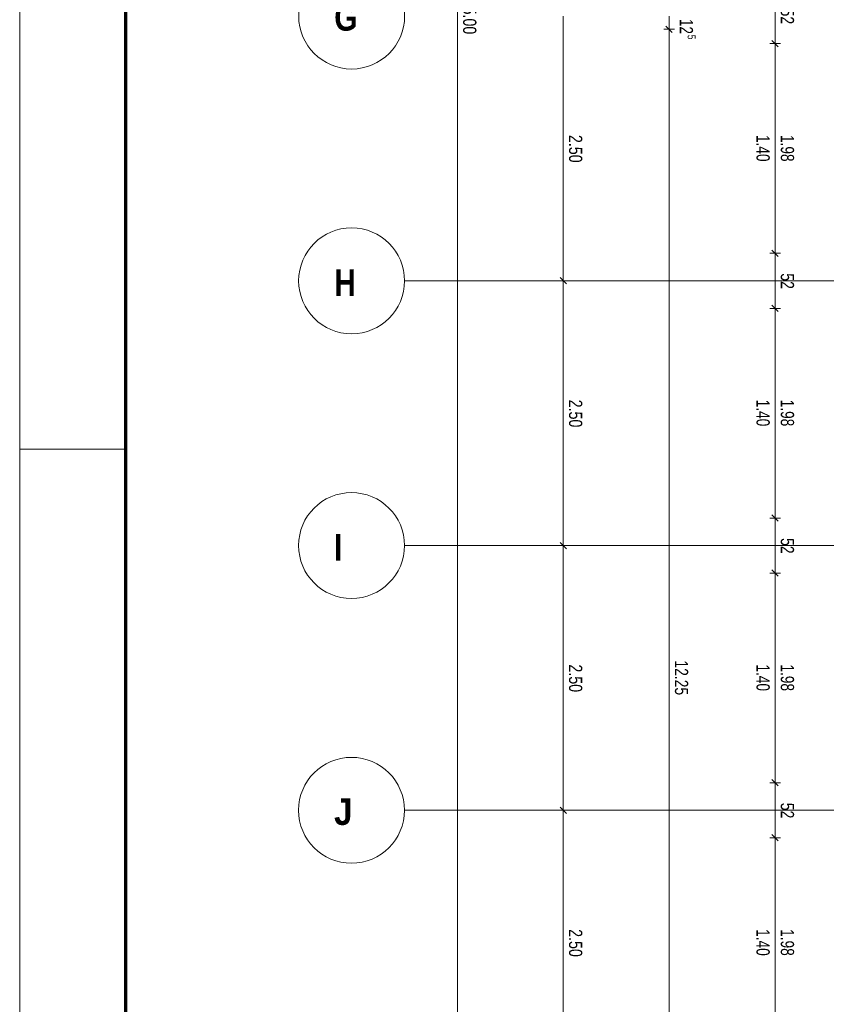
# Model space of a CAD drawing. Extents: x 229 to 926, y 37 to 878.
# Tile 9 of 201: x 229 to 381, y 229 to 415. Entities that reach past the tile are written whole.
import ezdxf
from ezdxf.lldxf.tags import DXFTag

# ---------------------------------------------------------------- set-up
doc = ezdxf.new("R2010")
doc.units = 0
doc.layers.get('0').update_dxf_attribs({"linetype": 'fein_strichliert', "lineweight": 13})
for name, color, linetype, lineweight in [('Axen', 7, 'Continuous', 25), ('Axen-A03CP9SWA9', 7, 'Continuous', 25), ('Maßlinien', 7, 'Continuous', 25), ('Maßlinien-A03CP9T3A9', 7, 'Continuous', 25), ('X_BI_Geometrie', 7, 'Continuous', 13)]:
    doc.layers.add(name, color=color, linetype=linetype, lineweight=lineweight)
doc.styles.get("Standard").update_dxf_attribs({"font": 'arial.ttf'})
tags = doc.linetypes.add('ALL_S25', pattern=[0.001, 0, -0.001]).pattern_tags.tags
tags[6:7] = [DXFTag(74, 4), DXFTag(75, 0), DXFTag(340, '0'), DXFTag(46, 1.0), DXFTag(50, 0.0), DXFTag(44, 0.0), DXFTag(45, 0.0)]
tags[4:5] = [DXFTag(74, 4), DXFTag(75, 0), DXFTag(340, '0'), DXFTag(46, 1.0), DXFTag(50, 0.0), DXFTag(44, 0.0), DXFTag(45, 0.0)]
tags = doc.linetypes.add('ALL_S25-A03CP9T4A9', pattern=[0.001, 0, -0.001]).pattern_tags.tags
tags[6:7] = [DXFTag(74, 4), DXFTag(75, 0), DXFTag(340, '0'), DXFTag(46, 1.0), DXFTag(50, 0.0), DXFTag(44, 0.0), DXFTag(45, 0.0)]
tags[4:5] = [DXFTag(74, 4), DXFTag(75, 0), DXFTag(340, '0'), DXFTag(46, 1.0), DXFTag(50, 0.0), DXFTag(44, 0.0), DXFTag(45, 0.0)]
tags = doc.linetypes.add('fein_strichliert', pattern=[4, 1, -2, 1]).pattern_tags.tags
tags[8:9] = [DXFTag(74, 4), DXFTag(75, 0), DXFTag(340, '0'), DXFTag(46, 0.0), DXFTag(50, 0.0), DXFTag(44, 0.0), DXFTag(45, 0.0)]
tags[6:7] = [DXFTag(74, 4), DXFTag(75, 0), DXFTag(340, '0'), DXFTag(46, 0.0), DXFTag(50, 0.0), DXFTag(44, 0.0), DXFTag(45, 0.0)]
tags[4:5] = [DXFTag(74, 4), DXFTag(75, 0), DXFTag(340, '0'), DXFTag(46, 0.0), DXFTag(50, 0.0), DXFTag(44, 0.0), DXFTag(45, 0.0)]

# ---------------------------------------------------------------- blocks, each defined once
blk = doc.blocks.new('Blockreferenz-A03CP9SJA9', base_point=(228.98, 36.58))
at = {"color": 0, "linetype": 'ByBlock', "lineweight": -2, "ltscale": 0.13}
for p, q in [((228.98, 36.58), (228.98, 876.58)), ((228.98, 333.58), (248.98, 333.58))]:
    blk.add_line(p, q, dxfattribs=at)
at = {"color": 0, "linetype": 'ByBlock', "lineweight": 70, "ltscale": 0.7}
blk.add_line((248.98, 872.58), (248.98, 41.58), dxfattribs=at)
blk = doc.blocks.new('Referenz-A03CP9SSA9', base_point=(255.73, 65.7))
at = {"layer": 'Axen', "color": 0, "linetype": 'ALL_S25', "lineweight": -2, "ltscale": 0.13}
for p, q in [((735.55, 365.35), (301.66, 365.35)), ((735.55, 315.35), (301.65, 315.35)), ((735.55, 265.35), (301.64, 265.35))]:
    blk.add_line(p, q, dxfattribs=at)
at = {"layer": 'Axen', "color": 0, "lineweight": -2}
for centre in [(291.67, 415.35), (291.66, 365.35), (291.65, 315.35), (291.64, 265.35)]:
    blk.add_circle(centre, 10, dxfattribs=at)
at = {"layer": 'Maßlinien', "color": 0, "lineweight": -2}
for p, q in [((311.63, 165.35), (311.63, 665.35)), ((371.63, 410.15), (371.63, 420.55)), ((331.63, 365.35), (331.63, 415.35)), ((351.63, 412.85), (351.63, 415.35)), ((351.63, 412.85), (350.63, 412.85)), ((352.23, 412.25), (351.03, 413.45)), ((351.63, 412.85), (352.63, 412.85)), ((351.63, 167.85), (351.63, 412.85)), ((371.63, 410.15), (370.63, 410.15)), ((372.23, 409.55), (371.03, 410.75)), ((371.63, 410.15), (372.63, 410.15)), ((371.63, 370.55), (371.63, 410.15)), ((371.63, 370.55), (370.63, 370.55)), ((372.23, 369.95), (371.03, 371.15)), ((371.63, 370.55), (372.63, 370.55)), ((371.63, 360.15), (371.63, 370.55)), ((331.63, 365.35), (330.63, 365.35)), ((332.23, 364.75), (331.03, 365.95)), ((331.63, 365.35), (332.63, 365.35)), ((331.63, 315.35), (331.63, 365.35)), ((371.63, 360.15), (370.63, 360.15)), ((372.23, 359.55), (371.03, 360.75)), ((371.63, 360.15), (372.63, 360.15)), ((371.63, 320.55), (371.63, 360.15)), ((371.63, 320.55), (370.63, 320.55)), ((372.23, 319.95), (371.03, 321.15)), ((371.63, 320.55), (372.63, 320.55)), ((371.63, 310.15), (371.63, 320.55)), ((331.63, 315.35), (330.63, 315.35)), ((332.23, 314.75), (331.03, 315.95)), ((331.63, 315.35), (332.63, 315.35)), ((331.63, 265.35), (331.63, 315.35)), ((372.23, 309.55), (371.03, 310.75)), ((371.63, 310.15), (370.63, 310.15)), ((371.63, 310.15), (372.63, 310.15)), ((371.63, 270.55), (371.63, 310.15)), ((371.63, 270.55), (370.63, 270.55)), ((372.23, 269.95), (371.03, 271.15)), ((371.63, 270.55), (372.63, 270.55)), ((371.63, 260.15), (371.63, 270.55)), ((332.23, 264.75), (331.03, 265.95)), ((331.63, 265.35), (330.63, 265.35)), ((331.63, 265.35), (332.63, 265.35)), ((331.63, 215.35), (331.63, 265.35)), ((372.23, 259.55), (371.03, 260.75)), ((371.63, 260.15), (370.63, 260.15)), ((371.63, 260.15), (372.63, 260.15)), ((371.63, 232.06), (371.63, 260.15)), ((371.63, 222.54), (371.63, 232.06))]:
    blk.add_line(p, q, dxfattribs=at)
at = {"layer": 'Axen', "color": 0, "lineweight": -2, "char_height": 5, "attachment_point": 1, "rotation": 359.9884}
for s, insert in [('{\\W0.99;\\fArial Narrow|b1|i0;G}', (288.38, 417.59)), ('{\\W0.99;\\fArial Narrow|b1|i0;H}', (288.37, 367.51)), ('{\\W0.97;\\fArial Narrow|b1|i0;I}', (288.36, 317.51)), ('{\\W1.09;\\fArial Narrow|b1|i0;J}', (288.35, 267.59))]:
    blk.add_mtext(s, dxfattribs=dict(at, insert=insert))
at = {"layer": 'Maßlinien', "color": 0, "lineweight": -2, "attachment_point": 1, "rotation": 270}
for s, insert, char_height in [('{\\W0.77;\\fArial;25.00}', (315.22, 418.64), 2.5), ('{\\W0.76;\\fArial;52}', (375.22, 416.77), 2.5), ('{\\W0.73;\\fArial;12}', (356.13, 414.81), 2.5), ('{\\W0.76;\\fArial;5}', (356.62, 411.82), 1.5), ('{\\W0.77;\\fArial;2.50}', (335.22, 392.9), 2.5), ('{\\W0.74;\\fArial;1.40}', (370.62, 392.9), 2.5), ('{\\W0.74;\\fArial;1.98}', (375.22, 392.9), 2.5), ('{\\W0.76;\\fArial;52}', (375.22, 366.77), 2.5), ('{\\W0.77;\\fArial;2.50}', (335.22, 342.9), 2.5), ('{\\W0.74;\\fArial;1.40}', (370.62, 342.9), 2.5), ('{\\W0.74;\\fArial;1.98}', (375.22, 342.9), 2.5), ('{\\W0.76;\\fArial;52}', (375.22, 316.77), 2.5), ('{\\W0.77;\\fArial;2.50}', (335.22, 292.9), 2.5), ('{\\W0.75;\\fArial;12.25}', (355.22, 293.65), 2.5), ('{\\W0.74;\\fArial;1.40}', (370.62, 292.9), 2.5), ('{\\W0.74;\\fArial;1.98}', (375.22, 292.9), 2.5), ('{\\W0.76;\\fArial;52}', (375.22, 266.77), 2.5), ('{\\W0.77;\\fArial;2.50}', (335.22, 242.9), 2.5), ('{\\W0.74;\\fArial;1.40}', (370.62, 242.9), 2.5), ('{\\W0.74;\\fArial;1.98}', (375.22, 242.9), 2.5)]:
    blk.add_mtext(s, dxfattribs=dict(at, insert=insert, char_height=char_height))
blk = doc.blocks.new('Referenz-A03CP9T9A9', base_point=(255.73, 65.71))
at = {"layer": 'Axen-A03CP9SWA9', "color": 0, "linetype": 'ALL_S25-A03CP9T4A9', "lineweight": -2, "ltscale": 0.13}
for p, q in [((735.55, 365.35), (301.66, 365.35)), ((735.55, 315.35), (301.65, 315.35)), ((735.55, 265.35), (301.64, 265.35))]:
    blk.add_line(p, q, dxfattribs=at)
at = {"layer": 'Axen-A03CP9SWA9', "color": 0, "lineweight": -2}
for centre in [(291.67, 415.35), (291.66, 365.35), (291.65, 315.35), (291.64, 265.35)]:
    blk.add_circle(centre, 10, dxfattribs=at)
at = {"layer": 'Maßlinien-A03CP9T3A9', "color": 0, "lineweight": -2}
for p, q in [((311.63, 165.35), (311.63, 665.35)), ((371.63, 410.15), (371.63, 420.55)), ((331.63, 365.35), (331.63, 415.35)), ((351.63, 412.85), (351.63, 415.35)), ((351.63, 412.85), (350.63, 412.85)), ((352.23, 412.25), (351.03, 413.45)), ((351.63, 412.85), (352.63, 412.85)), ((351.63, 167.85), (351.63, 412.85)), ((371.63, 410.15), (370.63, 410.15)), ((372.23, 409.55), (371.03, 410.75)), ((371.63, 410.15), (372.63, 410.15)), ((371.63, 370.55), (371.63, 410.15)), ((371.63, 370.55), (370.63, 370.55)), ((372.23, 369.95), (371.03, 371.15)), ((371.63, 370.55), (372.63, 370.55)), ((371.63, 360.15), (371.63, 370.55)), ((331.63, 365.35), (330.63, 365.35)), ((332.23, 364.75), (331.03, 365.95)), ((331.63, 365.35), (332.63, 365.35)), ((331.63, 315.35), (331.63, 365.35)), ((371.63, 360.15), (370.63, 360.15)), ((372.23, 359.55), (371.03, 360.75)), ((371.63, 360.15), (372.63, 360.15)), ((371.63, 320.55), (371.63, 360.15)), ((371.63, 320.55), (370.63, 320.55)), ((372.23, 319.95), (371.03, 321.15)), ((371.63, 320.55), (372.63, 320.55)), ((371.63, 310.15), (371.63, 320.55)), ((331.63, 315.35), (330.63, 315.35)), ((332.23, 314.75), (331.03, 315.95)), ((331.63, 315.35), (332.63, 315.35)), ((331.63, 265.35), (331.63, 315.35)), ((372.23, 309.55), (371.03, 310.75)), ((371.63, 310.15), (370.63, 310.15)), ((371.63, 310.15), (372.63, 310.15)), ((371.63, 270.55), (371.63, 310.15)), ((371.63, 270.55), (370.63, 270.55)), ((372.23, 269.95), (371.03, 271.15)), ((371.63, 270.55), (372.63, 270.55)), ((371.63, 260.15), (371.63, 270.55)), ((332.23, 264.75), (331.03, 265.95)), ((331.63, 265.35), (330.63, 265.35)), ((331.63, 265.35), (332.63, 265.35)), ((331.63, 215.35), (331.63, 265.35)), ((372.23, 259.55), (371.03, 260.75)), ((371.63, 260.15), (370.63, 260.15)), ((371.63, 260.15), (372.63, 260.15)), ((371.63, 232.06), (371.63, 260.15)), ((371.63, 222.54), (371.63, 232.06))]:
    blk.add_line(p, q, dxfattribs=at)
at = {"layer": 'Axen-A03CP9SWA9', "color": 0, "lineweight": -2, "char_height": 5, "attachment_point": 1, "rotation": 359.9884}
for s, insert in [('{\\W0.99;\\fArial Narrow|b1|i0;G}', (288.38, 417.59)), ('{\\W0.99;\\fArial Narrow|b1|i0;H}', (288.37, 367.51)), ('{\\W0.97;\\fArial Narrow|b1|i0;I}', (288.36, 317.51)), ('{\\W1.09;\\fArial Narrow|b1|i0;J}', (288.35, 267.59))]:
    blk.add_mtext(s, dxfattribs=dict(at, insert=insert))
at = {"layer": 'Maßlinien-A03CP9T3A9', "color": 0, "lineweight": -2, "attachment_point": 1, "rotation": 270}
for s, insert, char_height in [('{\\W0.77;\\fArial;25.00}', (315.22, 418.64), 2.5), ('{\\W0.76;\\fArial;52}', (375.22, 416.77), 2.5), ('{\\W0.73;\\fArial;12}', (356.13, 414.81), 2.5), ('{\\W0.76;\\fArial;5}', (356.62, 411.82), 1.5), ('{\\W0.77;\\fArial;2.50}', (335.22, 392.9), 2.5), ('{\\W0.74;\\fArial;1.40}', (370.62, 392.9), 2.5), ('{\\W0.74;\\fArial;1.98}', (375.22, 392.9), 2.5), ('{\\W0.76;\\fArial;52}', (375.22, 366.77), 2.5), ('{\\W0.77;\\fArial;2.50}', (335.22, 342.9), 2.5), ('{\\W0.74;\\fArial;1.40}', (370.62, 342.9), 2.5), ('{\\W0.74;\\fArial;1.98}', (375.22, 342.9), 2.5), ('{\\W0.76;\\fArial;52}', (375.22, 316.77), 2.5), ('{\\W0.77;\\fArial;2.50}', (335.22, 292.9), 2.5), ('{\\W0.75;\\fArial;12.25}', (355.22, 293.65), 2.5), ('{\\W0.74;\\fArial;1.40}', (370.62, 292.9), 2.5), ('{\\W0.74;\\fArial;1.98}', (375.22, 292.9), 2.5), ('{\\W0.76;\\fArial;52}', (375.22, 266.77), 2.5), ('{\\W0.77;\\fArial;2.50}', (335.22, 242.9), 2.5), ('{\\W0.74;\\fArial;1.40}', (370.62, 242.9), 2.5), ('{\\W0.74;\\fArial;1.98}', (375.22, 242.9), 2.5)]:
    blk.add_mtext(s, dxfattribs=dict(at, insert=insert, char_height=char_height))

msp = doc.modelspace()

# ---------------------------------------------------------------- block references
at = {"color": 251, "lineweight": 13, "ltscale": 0.13, "true_color": 0x606060}
for name, p in [('Referenz-A03CP9SSA9', (255.73, 65.7)), ('Referenz-A03CP9T9A9', (255.73, 65.71))]:
    msp.add_blockref(name, p, dxfattribs=at)
at = {"layer": 'X_BI_Geometrie', "ltscale": 0.13}
msp.add_blockref('Blockreferenz-A03CP9SJA9', (228.98, 36.58), dxfattribs=at)

doc.saveas('drawing.dxf')
